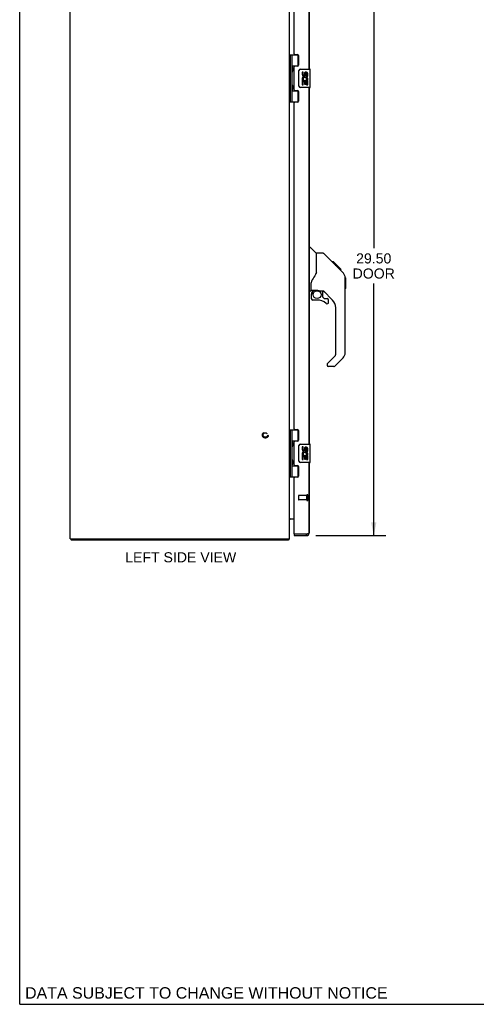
# Model space of a CAD drawing. Header units: inches. Extents: x 0 to 125, y 0 to 81.
# Tile 1 of 8: x 0 to 25, y 0 to 54. Entities that reach past the tile are written whole.
import ezdxf

# ---------------------------------------------------------------- set-up
doc = ezdxf.new("R2010")
doc.units = ezdxf.units.IN
doc.header["$LTSCALE"] = 6.869388
doc.header["$MEASUREMENT"] = 0
doc.linetypes.add('HIDDEN', pattern=[0.2, 0.1, -0.1])
doc.layers.get('0').update_dxf_attribs({"linetype": 'CONTINUOUS'})
for name, color, linetype in [('02___PRT_ALL_AXES', 7, 'CONTINUOUS'), ('DEFAULT_2', 8, 'HIDDEN'), ('DIMENSIONS', 7, 'CONTINUOUS')]:
    doc.layers.add(name, color=color, linetype=linetype)
doc.styles.get("Standard").update_dxf_attribs({"font": 'arial.ttf'})
doc.dimstyles.new('DIMSTYLE_1', dxfattribs={"dimtxt": 0.55102, "dimasz": 0.734694, "dimexe": 0.09, "dimexo": 0.07, "dimgap": 0.0375, "dimtad": 0, "dimtih": 1, "dimtoh": 1, "dimzin": 4, "dimdsep": 46, "dimtxsty": 'Standard', "dimblk": '_FILLED', "dimblk1": '_FILLED', "dimblk2": '_FILLED', "dimcen": 0.09, "dimazin": 1, "dimtfac": 1, "dimtdec": 3, "dimtofl": 0, "dimtmove": 0, "dimatfit": 3, "dimldrblk": '_FILLED', "dimfxl": 1, "dimtolj": 1, "dimtzin": 4, "dimarcsym": 0})

# ---------------------------------------------------------------- blocks, each defined once
blk = doc.blocks.new('_FILLED')
at = {"color": 0, "linetype": 'ByBlock'}
blk.add_solid([(0, 0), (-1, 0.2), (-1, -0.2)], dxfattribs=at)
blk = doc.blocks.new('*D3')
at = {"layer": 'DIMENSIONS', "color": 2, "linetype": 'Continuous'}
for p, q in [((16.197, 55.123), (20.022, 55.123)), ((19.36, 55.123), (19.36, 41.331)), ((19.36, 25.623), (19.36, 39.402)), ((16.197, 25.623), (20.022, 25.623))]:
    blk.add_line(p, q, dxfattribs=at)
at = {"layer": 'DIMENSIONS', "color": 2, "linetype": 'Continuous', "xscale": 0.7346938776, "yscale": 0.7346938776, "zscale": 0.7346938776}
for p, rotation in [((19.36, 55.123), 90), ((19.36, 25.623), 270)]:
    blk.add_blockref('_FILLED', p, dxfattribs=dict(at, rotation=rotation))
at = {"layer": 'DIMENSIONS', "color": 2, "linetype": 'Continuous', "insert": (19.36, 41.055), "char_height": 0.551, "width": 2.3065, "attachment_point": 2, "line_spacing_factor": 0.9}
blk.add_mtext('29.50\\PDOOR', dxfattribs=at)

msp = doc.modelspace()

# ---------------------------------------------------------------- linework, layer by layer
at = {"color": 7, "linetype": 'Continuous'}
for p, q in [((0, 0), (0, 80.816)), ((14.76, 51.902), (15.244, 51.902)), ((14.799, 49.343), (14.799, 51.902)), ((14.897, 51.205), (14.897, 51.902)), ((15.212, 51.902), (15.212, 51.312)), ((14.897, 51.312), (15.244, 51.312)), ((14.909, 51.213), (14.911, 51.209)), ((14.911, 51.209), (14.912, 51.205)), ((14.912, 51.205), (14.914, 51.202)), ((14.914, 51.202), (14.92, 51.185)), ((14.914, 51.185), (14.914, 51.186)), ((14.914, 51.185), (14.914, 51.045)), ((14.92, 51.185), (14.922, 51.181)), ((14.922, 51.181), (14.924, 51.177)), ((15.186, 51.303), (15.238, 51.303)), ((14.897, 50.221), (14.897, 51.024)), ((14.909, 51.015), (14.908, 51.012)), ((14.91, 51.019), (14.909, 51.015)), ((14.912, 51.023), (14.91, 51.019)), ((14.913, 51.026), (14.912, 51.023)), ((14.916, 51.034), (14.913, 51.026)), ((14.914, 51.044), (14.914, 51.045)), ((14.914, 51.044), (14.914, 51.044)), ((14.921, 51.046), (14.916, 51.034)), ((14.923, 51.051), (14.921, 51.046)), ((14.925, 51.055), (14.923, 51.051)), ((14.926, 51.059), (14.925, 51.055)), ((15.263, 50.223), (15.263, 51.023)), ((15.363, 51.123), (15.873, 51.123)), ((15.888, 50.138), (15.888, 51.108)), ((14.909, 50.228), (14.911, 50.225)), ((14.911, 50.225), (14.912, 50.221)), ((14.912, 50.221), (14.914, 50.217)), ((14.914, 50.217), (14.92, 50.201)), ((14.914, 50.201), (14.914, 50.202)), ((14.914, 50.201), (14.914, 50.061)), ((14.921, 50.062), (14.916, 50.05)), ((14.92, 50.201), (14.922, 50.197)), ((14.923, 50.066), (14.921, 50.062)), ((14.922, 50.197), (14.924, 50.193)), ((14.925, 50.071), (14.923, 50.066)), ((14.926, 50.075), (14.925, 50.071)), ((15.873, 50.123), (15.363, 50.123)), ((14.897, 49.343), (14.897, 50.04)), ((14.897, 49.934), (15.244, 49.934)), ((14.909, 50.031), (14.908, 50.028)), ((14.91, 50.035), (14.909, 50.031)), ((14.912, 50.038), (14.91, 50.035)), ((14.913, 50.042), (14.912, 50.038)), ((14.916, 50.05), (14.913, 50.042)), ((14.914, 50.06), (14.914, 50.061)), ((14.914, 50.06), (14.914, 50.06)), ((15.238, 49.943), (15.186, 49.943)), ((15.212, 49.934), (15.212, 49.343)), ((14.76, 49.343), (15.244, 49.343)), ((15.828, 41.377), (15.89, 41.377)), ((16.215, 41.068), (15.918, 41.365)), ((16.582, 41.062), (16.221, 41.062)), ((16.221, 39.957), (16.221, 41.062)), ((17.403, 40.274), (16.638, 41.039)), ((17.159, 40.584), (17.092, 40.584)), ((17.167, 40.577), (17.1, 40.577)), ((17.176, 40.567), (17.11, 40.567)), ((17.183, 40.561), (17.116, 40.561)), ((17.191, 40.553), (17.124, 40.553)), ((17.211, 40.533), (17.144, 40.533)), ((17.159, 40.584), (17.486, 40.257)), ((17.233, 40.51), (17.166, 40.51)), ((17.256, 40.487), (17.19, 40.487)), ((17.28, 40.463), (17.213, 40.463)), ((17.304, 40.439), (17.237, 40.439)), ((17.327, 40.416), (17.261, 40.416)), ((17.35, 40.394), (17.283, 40.394)), ((17.37, 40.374), (17.303, 40.374)), ((16.221, 40.02), (16.2, 39.962)), ((17.387, 40.356), (17.32, 40.356)), ((17.4, 40.343), (17.334, 40.343)), ((17.405, 40.339), (17.338, 40.339)), ((17.407, 40.337), (17.34, 40.337)), ((17.407, 40.336), (17.34, 40.336)), ((17.408, 40.336), (17.341, 40.336)), ((17.39, 40.286), (17.341, 40.335)), ((17.41, 40.333), (17.343, 40.333)), ((17.415, 40.329), (17.348, 40.329)), ((17.421, 40.323), (17.354, 40.323)), ((17.434, 40.309), (17.367, 40.309)), ((17.449, 40.294), (17.383, 40.294)), ((17.457, 40.287), (17.39, 40.287)), ((17.403, 40.273), (17.39, 40.286)), ((17.464, 40.28), (17.397, 40.28)), ((17.403, 40.273), (17.681, 39.995)), ((17.476, 40.268), (17.409, 40.268)), ((17.481, 40.262), (17.414, 40.262)), ((17.485, 40.259), (17.418, 40.259)), ((17.486, 40.258), (17.419, 40.258)), ((17.486, 40.257), (17.419, 40.257)), ((17.487, 40.257), (17.42, 40.257)), ((17.571, 40.173), (17.487, 40.257)), ((17.504, 40.173), (17.571, 40.173)), ((17.572, 40.171), (17.506, 40.171)), ((17.575, 40.169), (17.508, 40.169)), ((17.572, 40.171), (17.575, 40.169)), ((15.946, 39.034), (15.946, 39.441)), ((17.795, 39.74), (17.795, 39.748)), ((17.796, 35.615), (17.796, 39.718)), ((17.808, 39.722), (17.808, 39.135)), ((15.906, 38.995), (15.828, 38.995)), ((15.946, 38.817), (15.946, 38.58)), ((15.965, 39.036), (16.261, 39.036)), ((16.003, 38.956), (16.083, 39.036)), ((16.009, 38.951), (16.006, 38.954)), ((16.013, 38.947), (16.009, 38.951)), ((16.018, 38.942), (16.013, 38.947)), ((16.533, 38.995), (16.446, 38.995)), ((16.576, 38.663), (16.576, 38.99)), ((17.111, 38.498), (16.61, 39)), ((16.261, 38.501), (16.024, 38.501)), ((16.579, 38.655), (16.651, 38.583)), ((16.659, 38.58), (16.812, 38.58)), ((16.891, 38.382), (16.891, 38.501)), ((17.284, 35.529), (17.284, 38.081)), ((16.812, 35.004), (16.812, 34.94)), ((16.826, 35.038), (17.261, 35.473)), ((17.681, 35.336), (17.229, 34.884)), ((17.173, 34.861), (16.891, 34.861)), ((14.76, 31.402), (15.244, 31.402)), ((14.799, 28.843), (14.799, 31.402)), ((14.897, 30.705), (14.897, 31.402)), ((15.212, 31.402), (15.212, 30.812)), ((14.897, 30.812), (15.244, 30.812)), ((14.909, 30.714), (14.91, 30.711)), ((14.912, 30.705), (14.914, 30.702)), ((14.914, 30.702), (14.92, 30.685)), ((14.914, 30.686), (14.914, 30.685)), ((14.914, 30.685), (14.914, 30.545)), ((14.92, 30.685), (14.922, 30.681)), ((15.186, 30.803), (15.238, 30.803)), ((14.897, 29.721), (14.897, 30.524)), ((14.909, 30.515), (14.908, 30.512)), ((14.91, 30.519), (14.909, 30.515)), ((14.912, 30.523), (14.91, 30.519)), ((14.913, 30.526), (14.912, 30.523)), ((14.916, 30.534), (14.913, 30.526)), ((14.914, 30.545), (14.914, 30.544)), ((14.914, 30.544), (14.914, 30.544)), ((14.92, 30.542), (14.916, 30.534)), ((14.922, 30.548), (14.92, 30.542)), ((14.922, 30.681), (14.924, 30.677)), ((14.924, 30.553), (14.922, 30.548)), ((14.925, 30.557), (14.924, 30.553)), ((15.263, 29.723), (15.263, 30.523)), ((15.363, 30.623), (15.873, 30.623)), ((15.888, 29.638), (15.888, 30.608)), ((14.909, 29.728), (14.911, 29.725)), ((14.911, 29.725), (14.912, 29.721)), ((14.912, 29.721), (14.914, 29.717)), ((14.914, 29.717), (14.92, 29.701)), ((14.914, 29.702), (14.914, 29.701)), ((14.914, 29.701), (14.914, 29.561)), ((14.92, 29.701), (14.922, 29.697)), ((14.922, 29.697), (14.924, 29.693)), ((15.873, 29.623), (15.363, 29.623)), ((14.897, 28.843), (14.897, 29.54)), ((14.897, 29.434), (15.244, 29.434)), ((14.909, 29.531), (14.908, 29.528)), ((14.91, 29.535), (14.909, 29.531)), ((14.912, 29.538), (14.91, 29.535)), ((14.913, 29.542), (14.912, 29.538)), ((14.916, 29.55), (14.913, 29.542)), ((14.914, 29.561), (14.914, 29.56)), ((14.914, 29.56), (14.914, 29.56)), ((14.921, 29.562), (14.916, 29.55)), ((14.923, 29.566), (14.921, 29.562)), ((14.925, 29.571), (14.923, 29.566)), ((14.926, 29.575), (14.925, 29.571)), ((15.238, 29.443), (15.186, 29.443)), ((15.212, 29.434), (15.212, 28.843)), ((14.76, 28.843), (15.244, 28.843)), ((2.823, 25.448), (2.823, 25.373)), ((14.697, 25.448), (14.697, 25.373)), ((14.718, 25.416), (14.697, 25.437)), ((15.003, 25.698), (15.018, 25.698)), ((15.003, 25.698), (15.003, 25.623)), ((15.683, 25.623), (15.683, 25.698)), ((0, 0), (124.898, 0))]:
    msp.add_line(p, q, dxfattribs=at)
at = {"color": 3, "linetype": 'Continuous'}
for p, q in [((2.76, 25.448), (2.76, 55.298)), ((14.76, 25.448), (14.76, 55.298)), ((15.003, 51.964), (15.003, 55.033)), ((15.828, 54.978), (15.828, 51.123)), ((15.828, 50.123), (15.828, 30.623)), ((15.828, 29.623), (15.828, 25.768)), ((15.003, 25.713), (15.003, 28.781)), ((14.77, 26.531), (14.768, 26.533)), ((14.775, 26.548), (15.003, 26.548)), ((2.76, 25.448), (14.76, 25.448)), ((14.697, 25.373), (2.823, 25.373)), ((15.003, 25.623), (15.683, 25.623)), ((15.683, 25.698), (15.018, 25.698)), ((15.7, 25.703), (15.683, 25.698))]:
    msp.add_line(p, q, dxfattribs=at)
at = {"color": 7, "linetype": 'Continuous'}
for points in [[(14.897, 51.261), (14.897, 51.26), (14.897, 51.259), (14.897, 51.258), (14.898, 51.257), (14.898, 51.256), (14.898, 51.255), (14.898, 51.254), (14.898, 51.253), (14.898, 51.252), (14.898, 51.251), (14.898, 51.249), (14.899, 51.248), (14.899, 51.247), (14.899, 51.246), (14.899, 51.245), (14.9, 51.244), (14.9, 51.242), (14.9, 51.241), (14.9, 51.24), (14.901, 51.239), (14.901, 51.237), (14.901, 51.236), (14.902, 51.235), (14.902, 51.233), (14.903, 51.232), (14.903, 51.23), (14.904, 51.229), (14.904, 51.227), (14.905, 51.226), (14.905, 51.224), (14.906, 51.223), (14.906, 51.221), (14.907, 51.219), (14.908, 51.218), (14.908, 51.216), (14.909, 51.213)], [(14.924, 51.177), (14.925, 51.173), (14.926, 51.171), (14.927, 51.169), (14.928, 51.167), (14.928, 51.165), (14.929, 51.163), (14.93, 51.161), (14.93, 51.159), (14.931, 51.157), (14.932, 51.155), (14.932, 51.153), (14.933, 51.152), (14.933, 51.15), (14.934, 51.148), (14.934, 51.147), (14.935, 51.145), (14.935, 51.143), (14.936, 51.142), (14.936, 51.14), (14.936, 51.139), (14.937, 51.137), (14.937, 51.136), (14.937, 51.134), (14.937, 51.133), (14.938, 51.132), (14.938, 51.13), (14.938, 51.129), (14.938, 51.128), (14.938, 51.126), (14.938, 51.125), (14.939, 51.124), (14.939, 51.122), (14.939, 51.121), (14.939, 51.12), (14.939, 51.119), (14.939, 51.117), (14.939, 51.116), (14.939, 51.115), (14.939, 51.114), (14.939, 51.112), (14.939, 51.111), (14.939, 51.11), (14.939, 51.109), (14.939, 51.107), (14.939, 51.106), (14.938, 51.105), (14.938, 51.103), (14.938, 51.102), (14.938, 51.101), (14.938, 51.099), (14.938, 51.098), (14.937, 51.097), (14.937, 51.095), (14.937, 51.094), (14.937, 51.092), (14.936, 51.091), (14.936, 51.09), (14.936, 51.088), (14.935, 51.086), (14.935, 51.085), (14.934, 51.083), (14.934, 51.082), (14.933, 51.08), (14.933, 51.078), (14.932, 51.076), (14.932, 51.075), (14.931, 51.073), (14.93, 51.071), (14.93, 51.069), (14.929, 51.067), (14.928, 51.065), (14.928, 51.063), (14.927, 51.061), (14.926, 51.059)], [(14.908, 51.012), (14.907, 51.01), (14.906, 51.009), (14.906, 51.007), (14.905, 51.006), (14.905, 51.004), (14.904, 51.002), (14.904, 51.001), (14.903, 50.999), (14.903, 50.998), (14.902, 50.997), (14.902, 50.995), (14.901, 50.994), (14.901, 50.993), (14.901, 50.991), (14.9, 50.99), (14.9, 50.989), (14.9, 50.987), (14.9, 50.986), (14.899, 50.985), (14.899, 50.984), (14.899, 50.983), (14.899, 50.981), (14.898, 50.98), (14.898, 50.979), (14.898, 50.978), (14.898, 50.977), (14.898, 50.976), (14.898, 50.975), (14.898, 50.974), (14.898, 50.973), (14.897, 50.972), (14.897, 50.971), (14.897, 50.97), (14.897, 50.969)], [(15.263, 51.023), (15.263, 51.029), (15.263, 51.035), (15.264, 51.041), (15.266, 51.047), (15.267, 51.053), (15.269, 51.059)], [(14.897, 50.276), (14.897, 50.275), (14.897, 50.274), (14.897, 50.273), (14.898, 50.273), (14.898, 50.272), (14.898, 50.271), (14.898, 50.269), (14.898, 50.268), (14.898, 50.267), (14.898, 50.266), (14.898, 50.265), (14.899, 50.264), (14.899, 50.263), (14.899, 50.262), (14.899, 50.261), (14.9, 50.259), (14.9, 50.258), (14.9, 50.257), (14.9, 50.256), (14.901, 50.254), (14.901, 50.253), (14.901, 50.252), (14.902, 50.25), (14.902, 50.249), (14.903, 50.247), (14.903, 50.246), (14.904, 50.245), (14.904, 50.243), (14.905, 50.242), (14.905, 50.24), (14.906, 50.238), (14.906, 50.237), (14.907, 50.235), (14.908, 50.234), (14.908, 50.232), (14.909, 50.228)], [(14.924, 50.193), (14.925, 50.189), (14.926, 50.187), (14.927, 50.185), (14.928, 50.183), (14.928, 50.18), (14.929, 50.179), (14.93, 50.177), (14.93, 50.175), (14.931, 50.173), (14.932, 50.171), (14.932, 50.169), (14.933, 50.167), (14.933, 50.166), (14.934, 50.164), (14.934, 50.162), (14.935, 50.161), (14.935, 50.159), (14.936, 50.158), (14.936, 50.156), (14.936, 50.155), (14.937, 50.153), (14.937, 50.152), (14.937, 50.15), (14.937, 50.149), (14.938, 50.147), (14.938, 50.146), (14.938, 50.145), (14.938, 50.143), (14.938, 50.142), (14.938, 50.141), (14.939, 50.139), (14.939, 50.138), (14.939, 50.137), (14.939, 50.136), (14.939, 50.134), (14.939, 50.133), (14.939, 50.132), (14.939, 50.131), (14.939, 50.129), (14.939, 50.128), (14.939, 50.127), (14.939, 50.126), (14.939, 50.124), (14.939, 50.123), (14.939, 50.122), (14.938, 50.121), (14.938, 50.119), (14.938, 50.118), (14.938, 50.117), (14.938, 50.115), (14.938, 50.114), (14.937, 50.113), (14.937, 50.111), (14.937, 50.11), (14.937, 50.108), (14.936, 50.107), (14.936, 50.105), (14.936, 50.104), (14.935, 50.102), (14.935, 50.101), (14.934, 50.099), (14.934, 50.097), (14.933, 50.096), (14.933, 50.094), (14.932, 50.092), (14.932, 50.09), (14.931, 50.089), (14.93, 50.087), (14.93, 50.085), (14.929, 50.083), (14.928, 50.081), (14.928, 50.079), (14.927, 50.077), (14.926, 50.075)], [(15.269, 50.187), (15.267, 50.192), (15.266, 50.198), (15.264, 50.204), (15.263, 50.21), (15.263, 50.216), (15.263, 50.223)], [(14.908, 50.028), (14.907, 50.026), (14.906, 50.024), (14.906, 50.023), (14.905, 50.021), (14.905, 50.02), (14.904, 50.018), (14.904, 50.017), (14.903, 50.015), (14.903, 50.014), (14.902, 50.012), (14.902, 50.011), (14.901, 50.01), (14.901, 50.008), (14.901, 50.007), (14.9, 50.006), (14.9, 50.004), (14.9, 50.003), (14.9, 50.002), (14.899, 50.001), (14.899, 49.999), (14.899, 49.998), (14.899, 49.997), (14.898, 49.996), (14.898, 49.995), (14.898, 49.994), (14.898, 49.993), (14.898, 49.992), (14.898, 49.991), (14.898, 49.99), (14.898, 49.989), (14.897, 49.988), (14.897, 49.987), (14.897, 49.986), (14.897, 49.985)], [(16.638, 41.039), (16.63, 41.045), (16.622, 41.051), (16.613, 41.056), (16.603, 41.059), (16.593, 41.061), (16.582, 41.062)], [(17.341, 40.335), (17.32, 40.357), (17.298, 40.378), (17.276, 40.4)], [(16.2, 39.962), (16.17, 39.893), (16.133, 39.823), (16.091, 39.751), (16.044, 39.677), (15.999, 39.612)], [(17.796, 39.718), (17.795, 39.747), (17.79, 39.788), (17.78, 39.829), (17.766, 39.868), (17.748, 39.905), (17.727, 39.94), (17.702, 39.973), (17.681, 39.995)], [(15.999, 39.612), (15.988, 39.595), (15.973, 39.566), (15.96, 39.534), (15.951, 39.5), (15.947, 39.466), (15.946, 39.441)], [(16.018, 38.942), (16.008, 38.932), (15.999, 38.921), (15.992, 38.91), (15.985, 38.898), (15.979, 38.885), (15.974, 38.872), (15.971, 38.859), (15.968, 38.845), (15.966, 38.831), (15.966, 38.817)], [(16.006, 38.954), (16.005, 38.955), (16.004, 38.956), (16.004, 38.956), (16.003, 38.956)], [(16.261, 39.036), (16.268, 39.036), (16.288, 39.035), (16.308, 39.033), (16.329, 39.029), (16.348, 39.024), (16.366, 39.019), (16.382, 39.014), (16.396, 39.009), (16.408, 39.004), (16.419, 39.001), (16.428, 38.998), (16.436, 38.996), (16.444, 38.995), (16.445, 38.995)], [(14.897, 30.761), (14.897, 30.76), (14.897, 30.759), (14.897, 30.758), (14.898, 30.757), (14.898, 30.756), (14.898, 30.755), (14.898, 30.754), (14.898, 30.753), (14.898, 30.752), (14.898, 30.751), (14.898, 30.749), (14.899, 30.748), (14.899, 30.747), (14.899, 30.746), (14.899, 30.745), (14.9, 30.744), (14.9, 30.742), (14.9, 30.741), (14.9, 30.74), (14.901, 30.739), (14.901, 30.737), (14.901, 30.736), (14.902, 30.735), (14.902, 30.733), (14.903, 30.732), (14.903, 30.73), (14.904, 30.729), (14.904, 30.727), (14.905, 30.726), (14.905, 30.724), (14.906, 30.723), (14.906, 30.721), (14.907, 30.719), (14.908, 30.718), (14.909, 30.714)], [(14.91, 30.711), (14.911, 30.709), (14.912, 30.705)], [(14.908, 30.512), (14.907, 30.51), (14.906, 30.509), (14.906, 30.507), (14.905, 30.506), (14.905, 30.504), (14.904, 30.502), (14.904, 30.501), (14.903, 30.499), (14.903, 30.498), (14.902, 30.497), (14.902, 30.495), (14.901, 30.494), (14.901, 30.493), (14.901, 30.491), (14.9, 30.49), (14.9, 30.489), (14.9, 30.487), (14.9, 30.486), (14.899, 30.485), (14.899, 30.484), (14.899, 30.483), (14.899, 30.481), (14.898, 30.48), (14.898, 30.479), (14.898, 30.478), (14.898, 30.477), (14.898, 30.476), (14.898, 30.475), (14.898, 30.474), (14.898, 30.473), (14.897, 30.472), (14.897, 30.471), (14.897, 30.47), (14.897, 30.469)], [(14.924, 30.677), (14.925, 30.673), (14.926, 30.671), (14.927, 30.669), (14.928, 30.667), (14.928, 30.665), (14.929, 30.663), (14.93, 30.661), (14.93, 30.659), (14.931, 30.657), (14.932, 30.655), (14.932, 30.653), (14.933, 30.652), (14.933, 30.65), (14.934, 30.648), (14.934, 30.647), (14.935, 30.645), (14.935, 30.643), (14.936, 30.642), (14.936, 30.64), (14.936, 30.639), (14.937, 30.637), (14.937, 30.636), (14.937, 30.634), (14.937, 30.633), (14.938, 30.632), (14.938, 30.63), (14.938, 30.629), (14.938, 30.628), (14.938, 30.626), (14.938, 30.625), (14.939, 30.624), (14.939, 30.622), (14.939, 30.621), (14.939, 30.62), (14.939, 30.619), (14.939, 30.617), (14.939, 30.616), (14.939, 30.615), (14.939, 30.614), (14.939, 30.612), (14.939, 30.611), (14.939, 30.61), (14.939, 30.609), (14.939, 30.607), (14.939, 30.606), (14.938, 30.605), (14.938, 30.603), (14.938, 30.602), (14.938, 30.601), (14.938, 30.599), (14.938, 30.598), (14.937, 30.597), (14.937, 30.595), (14.937, 30.594), (14.937, 30.592), (14.936, 30.591), (14.936, 30.59), (14.936, 30.588), (14.935, 30.586), (14.935, 30.585), (14.934, 30.583), (14.934, 30.582), (14.933, 30.58), (14.933, 30.578), (14.932, 30.576), (14.932, 30.575), (14.931, 30.573), (14.93, 30.571), (14.93, 30.569), (14.929, 30.567), (14.928, 30.565), (14.928, 30.563), (14.927, 30.561), (14.926, 30.559), (14.925, 30.557)], [(15.263, 30.523), (15.263, 30.529), (15.263, 30.535), (15.264, 30.541), (15.266, 30.547), (15.267, 30.553), (15.269, 30.559)], [(14.897, 29.776), (14.897, 29.775), (14.897, 29.774), (14.897, 29.773), (14.898, 29.773), (14.898, 29.772), (14.898, 29.771), (14.898, 29.769), (14.898, 29.768), (14.898, 29.767), (14.898, 29.766), (14.898, 29.765), (14.899, 29.764), (14.899, 29.763), (14.899, 29.762), (14.899, 29.761), (14.9, 29.759), (14.9, 29.758), (14.9, 29.757), (14.9, 29.756), (14.901, 29.754), (14.901, 29.753), (14.901, 29.752), (14.902, 29.75), (14.902, 29.749), (14.903, 29.747), (14.903, 29.746), (14.904, 29.745), (14.904, 29.743), (14.905, 29.742), (14.905, 29.74), (14.906, 29.738), (14.906, 29.737), (14.907, 29.735), (14.908, 29.734), (14.908, 29.732), (14.909, 29.728)], [(14.924, 29.693), (14.925, 29.689), (14.926, 29.687), (14.927, 29.685), (14.928, 29.683), (14.928, 29.68), (14.929, 29.679), (14.93, 29.677), (14.93, 29.675), (14.931, 29.673), (14.932, 29.671), (14.932, 29.669), (14.933, 29.667), (14.933, 29.666), (14.934, 29.664), (14.934, 29.662), (14.935, 29.661), (14.935, 29.659), (14.936, 29.658), (14.936, 29.656), (14.936, 29.655), (14.937, 29.653), (14.937, 29.652), (14.937, 29.65), (14.937, 29.649), (14.938, 29.647), (14.938, 29.646), (14.938, 29.645), (14.938, 29.643), (14.938, 29.642), (14.938, 29.641), (14.939, 29.639), (14.939, 29.638), (14.939, 29.637), (14.939, 29.636), (14.939, 29.634), (14.939, 29.633), (14.939, 29.632), (14.939, 29.631), (14.939, 29.629), (14.939, 29.628), (14.939, 29.627), (14.939, 29.626), (14.939, 29.624), (14.939, 29.623), (14.939, 29.622), (14.938, 29.621), (14.938, 29.619), (14.938, 29.618), (14.938, 29.617), (14.938, 29.615), (14.938, 29.614), (14.937, 29.613), (14.937, 29.611), (14.937, 29.61), (14.937, 29.608), (14.936, 29.607), (14.936, 29.605), (14.936, 29.604), (14.935, 29.602), (14.935, 29.601), (14.934, 29.599), (14.934, 29.597), (14.933, 29.596), (14.933, 29.594), (14.932, 29.592), (14.932, 29.59), (14.931, 29.589), (14.93, 29.587), (14.93, 29.585), (14.929, 29.583), (14.928, 29.581), (14.928, 29.579), (14.927, 29.577), (14.926, 29.575)], [(15.269, 29.687), (15.267, 29.692), (15.266, 29.698), (15.264, 29.704), (15.263, 29.71), (15.263, 29.716), (15.263, 29.723)], [(14.908, 29.528), (14.907, 29.526), (14.906, 29.524), (14.906, 29.523), (14.905, 29.521), (14.905, 29.52), (14.904, 29.518), (14.904, 29.517), (14.903, 29.515), (14.903, 29.514), (14.902, 29.512), (14.902, 29.511), (14.901, 29.51), (14.901, 29.508), (14.901, 29.507), (14.9, 29.506), (14.9, 29.504), (14.9, 29.503), (14.9, 29.502), (14.899, 29.501), (14.899, 29.499), (14.899, 29.498), (14.899, 29.497), (14.898, 29.496), (14.898, 29.495), (14.898, 29.494), (14.898, 29.493), (14.898, 29.492), (14.898, 29.491), (14.898, 29.49), (14.898, 29.489), (14.897, 29.488), (14.897, 29.487), (14.897, 29.486), (14.897, 29.485)]]:
    msp.add_lwpolyline(points, dxfattribs=at)
at = {"color": 3, "linetype": 'Continuous'}
for points in [[(14.775, 26.548), (14.775, 26.547), (14.775, 26.546), (14.775, 26.544), (14.775, 26.543), (14.775, 26.541), (14.774, 26.54), (14.773, 26.539), (14.772, 26.537), (14.771, 26.536), (14.77, 26.535), (14.769, 26.533), (14.768, 26.532), (14.767, 26.531), (14.765, 26.53), (14.764, 26.528), (14.763, 26.527), (14.762, 26.526), (14.761, 26.525), (14.76, 26.523), (14.76, 26.522), (14.76, 26.521), (14.76, 26.52)], [(14.775, 26.522), (14.775, 26.522), (14.775, 26.522), (14.775, 26.523), (14.775, 26.523), (14.775, 26.524), (14.775, 26.525), (14.774, 26.526), (14.773, 26.527), (14.772, 26.528), (14.771, 26.529), (14.77, 26.531)], [(14.708, 25.394), (14.707, 25.389), (14.706, 25.387), (14.706, 25.385), (14.705, 25.383), (14.704, 25.381), (14.704, 25.38), (14.703, 25.378), (14.702, 25.377), (14.702, 25.376), (14.701, 25.375), (14.7, 25.374), (14.699, 25.373), (14.698, 25.373), (14.698, 25.373), (14.697, 25.373)], [(14.718, 25.416), (14.717, 25.415), (14.715, 25.413), (14.714, 25.411), (14.713, 25.409), (14.712, 25.407), (14.711, 25.405), (14.711, 25.402), (14.71, 25.399), (14.709, 25.397), (14.708, 25.394)], [(15.726, 25.711), (15.717, 25.709), (15.709, 25.706), (15.7, 25.703)], [(15.828, 25.768), (15.827, 25.765), (15.826, 25.762), (15.825, 25.76), (15.823, 25.757), (15.821, 25.754), (15.818, 25.752), (15.815, 25.749), (15.811, 25.746), (15.807, 25.744), (15.802, 25.741), (15.797, 25.738), (15.791, 25.735), (15.785, 25.733), (15.779, 25.73), (15.772, 25.727), (15.765, 25.725), (15.758, 25.722), (15.75, 25.719), (15.742, 25.717), (15.734, 25.714), (15.726, 25.711)]]:
    msp.add_lwpolyline(points, dxfattribs=at)
at = {"color": 7, "linetype": 'Continuous'}
msp.add_circle((16.261, 38.796), 0.217, dxfattribs=at)
for centre, radius, start, end in [((14.824, 51.185), 0.09, 0.672, 34.9249), ((14.824, 51.045), 0.09, 325.0751, 359.328), ((15.363, 51.023), 0.1, 90, 158.7946), ((15.873, 51.108), 0.015, 0, 90), ((14.824, 50.201), 0.09, 0.672, 34.9249), ((15.363, 50.223), 0.1, 201.205, 270), ((15.873, 50.138), 0.015, 270, 360), ((14.824, 50.061), 0.09, 325.0751, 359.328), ((15.89, 41.337), 0.0394, 45, 90), ((17.363, 39.701), 0.433, 42.2386, 42.7273), ((17.788, 39.722), 0.0197, 0, 69.0585), ((15.906, 39.034), 0.0394, 270, 360), ((15.965, 39.056), 0.0197, 180, 270), ((16.142, 38.817), 0.197, 135, 180), ((16.533, 38.798), 0.197, 45, 90), ((17.788, 39.135), 0.0197, 293.607, 360), ((16.024, 38.58), 0.0787, 180, 270), ((16.261, 37.713), 0.787, 50.4788, 90), ((16.587, 38.663), 0.0118, 180, 225), ((16.659, 38.591), 0.0118, 225, 270), ((16.812, 38.382), 0.0787, 230.4788, 360), ((16.812, 38.501), 0.0787, 0, 90), ((16.694, 38.081), 0.591, 0, 45), ((17.205, 35.529), 0.0787, 315, 360), ((17.402, 35.615), 0.394, 315, 360), ((16.859, 35.004), 0.0472, 135, 180), ((16.891, 34.94), 0.0787, 180, 270), ((17.173, 34.94), 0.0787, 270, 315), ((14.824, 30.685), 0.09, 0.672, 34.9249), ((14.824, 30.545), 0.09, 325.0751, 359.328), ((15.363, 30.523), 0.1, 90, 158.7946), ((15.873, 30.608), 0.015, 0, 90), ((14.824, 29.701), 0.09, 0.672, 34.9249), ((15.363, 29.723), 0.1, 201.205, 270), ((15.873, 29.638), 0.015, 270, 360), ((14.824, 29.561), 0.09, 325.0751, 359.328), ((15.683, 25.768), 0.07, 270, 304.5326)]:
    msp.add_arc(centre, radius, start, end, dxfattribs=at)
at = {"color": 3, "linetype": 'Continuous'}
for centre, radius, start, end in [((14.83, 26.478), 0.07, 90, 180), ((14.615, 25.518), 0.145, 315.3986, 331.1315), ((15.018, 25.713), 0.015, 180, 270), ((15.683, 25.768), 0.145, 270, 360)]:
    msp.add_arc(centre, radius, start, end, dxfattribs=at)
at = {"color": 7, "linetype": 'Continuous'}
for centre in [(14.992, 51.115), (14.992, 50.131), (14.992, 30.615), (14.992, 29.631)]:
    msp.add_ellipse(centre, major_axis=(0, 0.188), ratio=0.57735, start_param=1.066602, end_param=2.074991, dxfattribs=at)
at = {"layer": '02___PRT_ALL_AXES', "color": 3, "linetype": 'Continuous'}
for p, q in [((15.828, 51.123), (15.828, 54.978)), ((15.034, 51.933), (15.191, 51.933)), ((15.253, 51.871), (15.253, 51.342)), ((15.003, 49.996), (15.003, 51.249)), ((15.191, 51.28), (15.034, 51.28)), ((15.828, 30.623), (15.828, 50.123)), ((15.034, 49.965), (15.191, 49.965)), ((15.253, 49.903), (15.253, 49.374)), ((15.003, 31.464), (15.003, 49.281)), ((15.191, 49.312), (15.034, 49.312)), ((15.034, 31.433), (15.191, 31.433)), ((15.253, 31.371), (15.253, 30.842)), ((15.003, 29.496), (15.003, 30.749)), ((15.191, 30.78), (15.034, 30.78)), ((15.828, 25.768), (15.828, 29.623)), ((15.034, 29.465), (15.191, 29.465)), ((15.253, 29.403), (15.253, 28.874)), ((15.191, 28.812), (15.034, 28.812))]:
    msp.add_line(p, q, dxfattribs=at)
at = {"layer": '02___PRT_ALL_AXES', "color": 7, "linetype": 'Continuous'}
for p, q in [((15.186, 51.303), (15.186, 51.28)), ((15.438, 50.969), (15.438, 50.832)), ((15.501, 50.969), (15.438, 50.969)), ((15.501, 50.832), (15.501, 50.969)), ((15.566, 50.895), (15.566, 50.826)), ((15.626, 50.832), (15.626, 50.874)), ((15.689, 50.738), (15.689, 50.874)), ((15.689, 50.738), (15.75, 50.738)), ((15.75, 50.738), (15.75, 50.895)), ((15.75, 50.554), (15.75, 50.607)), ((15.438, 50.507), (15.438, 50.277)), ((15.456, 50.507), (15.438, 50.507)), ((15.438, 50.277), (15.501, 50.277)), ((15.491, 50.507), (15.518, 50.527)), ((15.491, 50.507), (15.75, 50.507)), ((15.501, 50.277), (15.501, 50.444)), ((15.501, 50.444), (15.566, 50.444)), ((15.566, 50.444), (15.566, 50.308)), ((15.566, 50.308), (15.626, 50.308)), ((15.626, 50.308), (15.626, 50.444)), ((15.626, 50.444), (15.689, 50.444)), ((15.682, 50.543), (15.739, 50.518)), ((15.689, 50.277), (15.689, 50.444)), ((15.689, 50.277), (15.75, 50.277)), ((15.75, 50.277), (15.75, 50.507)), ((15.186, 49.965), (15.186, 49.943)), ((15.186, 30.803), (15.186, 30.78)), ((15.501, 30.469), (15.438, 30.469)), ((15.438, 30.469), (15.438, 30.332)), ((15.501, 30.332), (15.501, 30.469)), ((15.566, 30.395), (15.566, 30.326)), ((15.626, 30.332), (15.626, 30.374)), ((15.689, 30.238), (15.689, 30.374)), ((15.689, 30.238), (15.75, 30.238)), ((15.75, 30.238), (15.75, 30.395)), ((15.456, 30.007), (15.438, 30.007)), ((15.438, 30.007), (15.438, 29.777)), ((15.438, 29.777), (15.501, 29.777)), ((15.491, 30.007), (15.518, 30.027)), ((15.491, 30.007), (15.75, 30.007)), ((15.501, 29.944), (15.566, 29.944)), ((15.501, 29.777), (15.501, 29.944)), ((15.566, 29.944), (15.566, 29.808)), ((15.566, 29.808), (15.626, 29.808)), ((15.626, 29.944), (15.689, 29.944)), ((15.626, 29.808), (15.626, 29.944)), ((15.682, 30.043), (15.739, 30.018)), ((15.689, 29.777), (15.689, 29.944)), ((15.689, 29.777), (15.75, 29.777)), ((15.75, 30.054), (15.75, 30.107)), ((15.75, 29.777), (15.75, 30.007)), ((15.186, 29.465), (15.186, 29.443))]:
    msp.add_line(p, q, dxfattribs=at)
at = {"layer": '02___PRT_ALL_AXES', "color": 8, "linetype": 'HIDDEN'}
for p, q in [((15.71, 27.822), (15.263, 27.822)), ((15.71, 27.574), (15.263, 27.574)), ((15.71, 27.574), (15.71, 27.822))]:
    msp.add_line(p, q, dxfattribs=at)
msp.add_circle((13.435, 31.123), 0.124, dxfattribs=at)
at = {"layer": '02___PRT_ALL_AXES', "color": 3, "linetype": 'Continuous'}
for centre, radius, start, end in [((15.034, 51.964), 0.031, 180, 270), ((15.191, 51.871), 0.062, 0, 90), ((15.034, 51.249), 0.031, 90, 180), ((15.191, 51.342), 0.062, 270, 360), ((15.034, 49.996), 0.031, 180, 270), ((15.191, 49.903), 0.062, 0, 90), ((15.034, 49.281), 0.031, 90, 180), ((15.191, 49.374), 0.062, 270, 360), ((15.034, 31.464), 0.031, 180, 270), ((15.191, 31.371), 0.062, 0, 90), ((15.034, 30.749), 0.031, 90, 180), ((15.191, 30.842), 0.062, 270, 360), ((15.034, 29.496), 0.031, 180, 270), ((15.191, 29.403), 0.062, 0, 90), ((15.034, 28.781), 0.031, 90, 180), ((15.191, 28.874), 0.062, 270, 360)]:
    msp.add_arc(centre, radius, start, end, dxfattribs=at)
at = {"layer": '02___PRT_ALL_AXES', "color": 7, "linetype": 'Continuous'}
for centre, radius, start, end in [((15.532, 50.832), 0.0943, 180, 360), ((15.592, 50.581), 0.154, 161.4199, 206.1963), ((15.595, 50.581), 0.157, 9.7031, 161.8791), ((15.532, 50.832), 0.0314, 180, 261.2295), ((15.595, 50.581), 0.0943, 336.5966, 215.1122), ((15.532, 50.837), 0.0362, 263.4285, 341.7628), ((15.658, 50.874), 0.0943, 71.7267, 167.4338), ((15.658, 50.874), 0.0314, 0, 180.0485), ((15.658, 50.874), 0.0943, 12.5402, 71.701), ((15.595, 50.581), 0.157, 205.737, 207.8532), ((15.595, 50.581), 0.157, 336.5966, 350.2969), ((15.532, 30.332), 0.0943, 180, 360), ((15.595, 30.081), 0.157, 9.7031, 161.8791), ((15.532, 30.332), 0.0314, 180, 261.2295), ((15.595, 30.081), 0.0943, 336.5966, 215.1122), ((15.532, 30.337), 0.0362, 263.4285, 341.7628), ((15.658, 30.374), 0.0943, 71.7267, 167.4338), ((15.658, 30.374), 0.0314, 0, 180.0485), ((15.658, 30.374), 0.0943, 12.5402, 71.701), ((15.592, 30.081), 0.154, 161.4199, 206.1963), ((15.595, 30.081), 0.157, 205.737, 207.8532), ((15.595, 30.081), 0.157, 336.5966, 350.2969)]:
    msp.add_arc(centre, radius, start, end, dxfattribs=at)
at = {"layer": 'DEFAULT_2', "color": 8, "linetype": 'HIDDEN'}
for p, q in [((15.253, 27.812), (15.253, 27.584)), ((15.71, 27.84), (15.71, 27.556)), ((15.753, 27.84), (15.753, 27.556))]:
    msp.add_line(p, q, dxfattribs=at)
for radius in [0.164, 0.124]:
    msp.add_circle((13.435, 31.123), radius, dxfattribs=at)
for centre, radius, start, end in [((15.263, 27.812), 0.01, 90, 180), ((15.263, 27.584), 0.01, 180, 270), ((15.731, 27.84), 0.0215, 0, 180), ((15.731, 27.556), 0.0215, 180, 360)]:
    msp.add_arc(centre, radius, start, end, dxfattribs=at)

# ---------------------------------------------------------------- texts
at = {"layer": 'DIMENSIONS', "color": 2, "linetype": 'Continuous', "attachment_point": 2, "line_spacing_factor": 0.9}
for s, insert, char_height, width in [('LEFT SIDE VIEW', (8.806, 24.715), 0.55102, 6.05918), ('DATA SUBJECT TO CHANGE WITHOUT NOTICE', (10.204, 0.935), 0.62449, 19.78402)]:
    msp.add_mtext(s, dxfattribs=dict(at, insert=insert, char_height=char_height, width=width))

# ---------------------------------------------------------------- dimensions: what is measured, and where the dimension line sits
at = {"layer": 'DIMENSIONS', "color": 2, "linetype": 'Continuous'}
dim = msp.add_linear_dim(base=(19.36, 55.123), p1=(16.127, 25.623), p2=(16.127, 55.123), angle=90, text='<>\\PDOOR', dimstyle='DIMSTYLE_1', dxfattribs=at)
dim.commit()
dim.dimension.update_dxf_attribs({"geometry": '*D3', "text_midpoint": (19.36, 40.366), "dimtype": 160})

doc.saveas('drawing.dxf')
